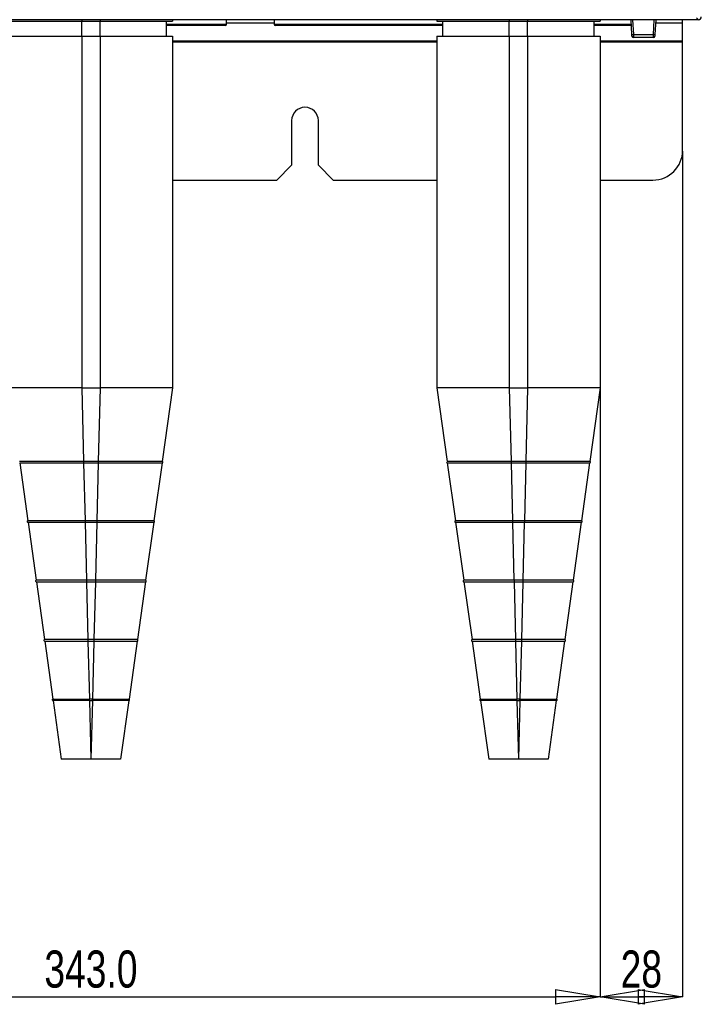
# Paper-space layout 'Sheet2' of a CAD drawing. Header units: millimetres. Extents: x -7 to 413, y -22 to 275.
# Tile 3 of 41: x 110 to 156, y 26 to 92. Entities that reach past the tile are written whole.
import ezdxf

# ---------------------------------------------------------------- set-up
doc = ezdxf.new("R2010")
doc.units = ezdxf.units.MM
doc.header["$PDSIZE"] = -1
doc.styles.add('SLDTEXTSTYLE1', font='TXT', dxfattribs={"width": 0.75})
doc.dimstyles.new('SLDDIMSTYLE1', dxfattribs={"dimtxt": 2.5, "dimasz": 3, "dimexe": 0, "dimexo": 0.0625, "dimtad": 1, "dimdec": 1, "dimlfac": 5, "dimrnd": 1e-09, "dimzin": 4, "dimdsep": 46, "dimtxsty": 'SLDTEXTSTYLE1', "dimblk1": 'CLOSED', "dimblk2": 'CLOSED', "dimsah": 1, "dimcen": 0.09, "dimadec": 0, "dimazin": 1, "dimtfac": 1, "dimtofl": 0, "dimtmove": 0, "dimatfit": 3, "dimldrblk": 'CLOSED', "dimfxl": 1, "dimfrac": 2, "dimtolj": 1, "dimtzin": 12, "dimarcsym": 0})
doc.dimstyles.new('SLDDIMSTYLE6', dxfattribs={"dimtxt": 2.5, "dimasz": 3, "dimexe": 0, "dimexo": 0.0625, "dimtad": 1, "dimdec": 0, "dimlfac": 5, "dimrnd": 1e-09, "dimzin": 12, "dimdsep": 46, "dimtxsty": 'SLDTEXTSTYLE1', "dimblk1": 'CLOSED', "dimblk2": 'CLOSED', "dimsah": 1, "dimcen": 0.09, "dimadec": 0, "dimazin": 3, "dimtfac": 1, "dimtmove": 0, "dimatfit": 0, "dimldrblk": 'CLOSED', "dimfxl": 1, "dimfrac": 2, "dimtolj": 1, "dimtzin": 12, "dimarcsym": 0})

# ---------------------------------------------------------------- blocks, each defined once
blk = doc.blocks.new('_Closed')
at = {"color": 0, "linetype": 'ByBlock', "lineweight": -2}
for p, q in [((-1, 0.166667), (0, 0)), ((-1, 0.166667), (-1, -0.166667)), ((0, 0), (-1, -0.166667)), ((0, 0), (-1, 0))]:
    blk.add_line(p, q, dxfattribs=at)
blk = doc.blocks.new('_D_25')
at = {"color": 0, "linetype": 'Continuous', "lineweight": -2}
for p, q in [((80.298, 90.98), (80.298, 26.334)), ((148.898, 90.98), (148.898, 26.334)), ((83.298, 26.334), (145.898, 26.334))]:
    blk.add_line(p, q, dxfattribs=at)
at = {"layer": 'Defpoints', "color": 0}
for p in [(80.298, 91.043), (148.898, 91.043), (148.898, 26.334)]:
    blk.add_point(p, dxfattribs=at)
at = {"color": 0, "lineweight": -2, "xscale": 3, "yscale": 3, "zscale": 3, "rotation": 180}
blk.add_blockref('_Closed', (80.298, 26.334), dxfattribs=at)
at = {"color": 0, "lineweight": -2, "xscale": 3, "yscale": 3, "zscale": 3}
blk.add_blockref('_Closed', (148.898, 26.334), dxfattribs=at)
at = {"color": 0, "lineweight": 18, "insert": (114.598, 29.459), "char_height": 2.5, "attachment_point": 2, "style": 'SLDTEXTSTYLE1'}
blk.add_mtext('\\A1;343.0', dxfattribs=at)
blk = doc.blocks.new('_D_29')
at = {"color": 0, "linetype": 'Continuous', "lineweight": -2}
for p, q in [((148.898, 90.98), (148.898, 26.334)), ((154.458, 83.28), (154.458, 26.334)), ((151.898, 26.334), (151.458, 26.334))]:
    blk.add_line(p, q, dxfattribs=at)
at = {"layer": 'Defpoints', "color": 0}
for p in [(148.898, 91.043), (154.458, 83.343), (154.458, 26.334)]:
    blk.add_point(p, dxfattribs=at)
at = {"color": 0, "lineweight": -2, "xscale": 3, "yscale": 3, "zscale": 3, "rotation": 180}
blk.add_blockref('_Closed', (148.898, 26.334), dxfattribs=at)
at = {"color": 0, "lineweight": -2, "xscale": 3, "yscale": 3, "zscale": 3}
blk.add_blockref('_Closed', (154.458, 26.334), dxfattribs=at)
at = {"color": 0, "lineweight": 18, "insert": (151.678, 29.459), "char_height": 2.5, "attachment_point": 2, "style": 'SLDTEXTSTYLE1'}
blk.add_mtext('\\A1;28', dxfattribs=at)

psp = doc.layouts.new('Sheet2')

# ---------------------------------------------------------------- linework, layer by layer
at = {"color": 7, "linetype": 'Continuous', "lineweight": 25}
for p, q in [((155.518, 92.143), (155.404, 92.257)), ((155.518, 92.143), (66.518, 92.143)), ((113.978, 92.043), (115.218, 92.043)), ((113.978, 91.043), (113.978, 92.043)), ((115.218, 91.043), (115.218, 92.043)), ((119.698, 91.043), (119.698, 92.043)), ((123.634, 91.743), (119.698, 91.743)), ((120.098, 92.143), (120.098, 92.043)), ((123.734, 91.842), (123.737, 92.143)), ((126.94, 92.143), (126.943, 91.842)), ((138.298, 91.743), (127.043, 91.743)), ((137.898, 92.143), (137.898, 92.043)), ((138.298, 91.043), (138.298, 92.043)), ((142.778, 92.043), (144.018, 92.043)), ((142.778, 91.043), (142.778, 92.043)), ((144.018, 91.043), (144.018, 92.043)), ((148.498, 91.043), (148.498, 92.043)), ((151.008, 91.743), (148.498, 91.743)), ((148.898, 92.143), (148.898, 92.043)), ((151.04, 91.137), (150.987, 92.143)), ((152.65, 92.143), (152.597, 91.137)), ((154.458, 91.939), (154.458, 92.143)), ((154.458, 90.721), (154.458, 91.939)), ((113.978, 91.043), (113.978, 67.343)), ((113.978, 91.043), (115.218, 91.043)), ((115.218, 91.043), (115.218, 67.343)), ((120.098, 91.043), (120.098, 67.343)), ((137.898, 91.043), (137.898, 67.343)), ((142.778, 91.043), (142.778, 67.343)), ((142.778, 91.043), (144.018, 91.043)), ((144.018, 91.043), (144.018, 67.343)), ((148.898, 91.043), (148.898, 67.343)), ((151.045, 91.037), (151.04, 91.137)), ((151.139, 91.141), (152.497, 91.141)), ((151.139, 91.141), (151.145, 90.943)), ((152.492, 90.943), (151.145, 90.943)), ((152.492, 90.943), (152.497, 91.141)), ((152.597, 91.137), (152.592, 91.037)), ((154.458, 90.641), (154.458, 90.721)), ((154.458, 83.343), (154.458, 90.641)), ((128.118, 85.343), (128.118, 82.343)), ((129.918, 82.343), (129.918, 85.343)), ((127.118, 81.343), (128.118, 82.343)), ((129.918, 82.343), (130.918, 81.343)), ((120.098, 81.343), (127.118, 81.343)), ((130.918, 81.343), (137.898, 81.343)), ((148.898, 81.343), (152.458, 81.343)), ((113.978, 67.343), (114.101, 62.391)), ((113.978, 67.343), (115.218, 67.343)), ((115.218, 67.343), (115.096, 62.391)), ((120.098, 67.343), (119.405, 62.392)), ((137.898, 67.343), (138.591, 62.392)), ((142.778, 67.343), (142.901, 62.391)), ((142.778, 67.343), (144.018, 67.343)), ((144.018, 67.343), (143.896, 62.391)), ((148.898, 67.343), (148.205, 62.392)), ((114.101, 62.391), (114.102, 62.391)), ((115.095, 62.391), (114.102, 62.391)), ((115.095, 62.391), (115.096, 62.391)), ((119.405, 62.392), (119.405, 62.392)), ((142.901, 62.391), (142.902, 62.391)), ((143.895, 62.391), (142.902, 62.391)), ((143.895, 62.391), (143.896, 62.391)), ((148.205, 62.392), (148.205, 62.392)), ((109.805, 62.293), (110.351, 58.392)), ((109.805, 62.293), (109.805, 62.293)), ((114.102, 62.293), (115.095, 62.293)), ((114.103, 62.294), (114.2, 58.392)), ((115.094, 62.294), (114.997, 58.392)), ((119.391, 62.293), (118.845, 58.392)), ((138.605, 62.293), (139.151, 58.392)), ((138.605, 62.293), (138.605, 62.293)), ((142.902, 62.293), (143.895, 62.293)), ((142.903, 62.294), (143, 58.392)), ((143.894, 62.294), (143.797, 58.392)), ((148.191, 62.293), (147.645, 58.392)), ((114.2, 58.392), (114.201, 58.392)), ((114.996, 58.392), (114.201, 58.392)), ((114.996, 58.392), (114.997, 58.392)), ((118.845, 58.392), (118.845, 58.392)), ((143, 58.392), (143.001, 58.392)), ((143.796, 58.392), (143.001, 58.392)), ((143.796, 58.392), (143.797, 58.392)), ((147.645, 58.392), (147.645, 58.392)), ((110.365, 58.293), (110.911, 54.392)), ((114.201, 58.293), (114.996, 58.293)), ((114.202, 58.294), (114.298, 54.391)), ((114.995, 58.294), (114.898, 54.391)), ((118.831, 58.293), (118.285, 54.392)), ((139.165, 58.293), (139.711, 54.392)), ((143.001, 58.293), (143.796, 58.293)), ((143.002, 58.294), (143.098, 54.391)), ((143.795, 58.294), (143.698, 54.391)), ((147.631, 58.293), (147.085, 54.392)), ((110.911, 54.392), (110.911, 54.392)), ((114.298, 54.391), (114.3, 54.391)), ((114.897, 54.391), (114.3, 54.391)), ((114.897, 54.391), (114.898, 54.391)), ((118.285, 54.392), (118.285, 54.392)), ((139.711, 54.392), (139.711, 54.392)), ((143.098, 54.391), (143.1, 54.391)), ((143.697, 54.391), (143.1, 54.391)), ((143.697, 54.391), (143.698, 54.391)), ((147.085, 54.392), (147.085, 54.392)), ((110.925, 54.293), (111.471, 50.392)), ((114.3, 54.293), (114.897, 54.293)), ((114.301, 54.294), (114.397, 50.392)), ((114.896, 54.294), (114.799, 50.392)), ((118.271, 54.293), (117.725, 50.392)), ((139.725, 54.293), (140.271, 50.392)), ((143.1, 54.293), (143.697, 54.293)), ((143.101, 54.294), (143.197, 50.392)), ((143.696, 54.294), (143.599, 50.392)), ((147.071, 54.293), (146.525, 50.392)), ((111.485, 50.293), (112.031, 46.392)), ((114.397, 50.392), (114.399, 50.392)), ((114.798, 50.392), (114.399, 50.392)), ((114.399, 50.293), (114.798, 50.293)), ((114.4, 50.294), (114.496, 46.392)), ((114.797, 50.294), (114.7, 46.392)), ((114.798, 50.392), (114.799, 50.392)), ((117.711, 50.293), (117.165, 46.392)), ((117.725, 50.392), (117.725, 50.392)), ((140.285, 50.293), (140.831, 46.392)), ((143.197, 50.392), (143.199, 50.392)), ((143.598, 50.392), (143.199, 50.392)), ((143.199, 50.293), (143.598, 50.293)), ((143.2, 50.294), (143.296, 46.392)), ((143.597, 50.294), (143.5, 46.392)), ((143.598, 50.392), (143.599, 50.392)), ((146.511, 50.293), (145.965, 46.392)), ((146.525, 50.392), (146.525, 50.392)), ((112.031, 46.392), (112.031, 46.392)), ((112.045, 46.293), (112.598, 42.343)), ((114.497, 46.392), (114.496, 46.392)), ((114.699, 46.392), (114.497, 46.392)), ((114.497, 46.293), (114.699, 46.293)), ((114.499, 46.294), (114.596, 42.343)), ((114.698, 46.294), (114.6, 42.343)), ((114.7, 46.392), (114.699, 46.392)), ((117.151, 46.293), (116.598, 42.343)), ((117.165, 46.392), (117.165, 46.392)), ((140.831, 46.392), (140.831, 46.392)), ((140.845, 46.293), (141.398, 42.343)), ((143.297, 46.392), (143.296, 46.392)), ((143.499, 46.392), (143.297, 46.392)), ((143.297, 46.293), (143.499, 46.293)), ((143.299, 46.294), (143.396, 42.343)), ((143.498, 46.294), (143.4, 42.343)), ((143.5, 46.392), (143.499, 46.392)), ((145.951, 46.293), (145.398, 42.343)), ((145.965, 46.392), (145.965, 46.392)), ((114.6, 42.343), (114.596, 42.343)), ((143.4, 42.343), (143.396, 42.343))]:
    psp.add_line(p, q, dxfattribs=at)
at = {"color": 8, "linetype": 'Continuous', "lineweight": 25}
for p, q in [((113.978, 92.143), (113.978, 92.043)), ((115.218, 92.143), (115.218, 92.043)), ((119.698, 91.842), (123.734, 91.842)), ((123.735, 91.939), (126.942, 91.939)), ((126.943, 91.842), (138.298, 91.842)), ((142.778, 92.143), (142.778, 92.043)), ((144.018, 92.143), (144.018, 92.043)), ((148.498, 91.842), (151.003, 91.842)), ((151.087, 92.143), (151.139, 91.141)), ((152.497, 91.141), (152.55, 92.143)), ((152.639, 91.939), (154.458, 91.939)), ((120.098, 90.721), (137.898, 90.721)), ((120.098, 90.641), (137.898, 90.641)), ((148.898, 90.721), (154.458, 90.721)), ((148.898, 90.641), (154.458, 90.641)), ((114.102, 62.391), (114.102, 62.293)), ((115.095, 62.391), (115.095, 62.293)), ((142.902, 62.391), (142.902, 62.293)), ((143.895, 62.391), (143.895, 62.293)), ((114.201, 58.392), (114.201, 58.293)), ((114.996, 58.392), (114.996, 58.293)), ((143.001, 58.392), (143.001, 58.293)), ((143.796, 58.392), (143.796, 58.293)), ((114.3, 54.391), (114.3, 54.293)), ((114.897, 54.391), (114.897, 54.293)), ((143.1, 54.391), (143.1, 54.293)), ((143.697, 54.391), (143.697, 54.293)), ((114.399, 50.392), (114.399, 50.293)), ((114.798, 50.392), (114.798, 50.293)), ((143.199, 50.392), (143.199, 50.293)), ((143.598, 50.392), (143.598, 50.293)), ((114.497, 46.293), (114.497, 46.392)), ((114.699, 46.293), (114.699, 46.392)), ((143.297, 46.293), (143.297, 46.392)), ((143.499, 46.293), (143.499, 46.392))]:
    psp.add_line(p, q, dxfattribs=at)
at = {"color": 7, "linetype": 'Continuous', "lineweight": 25}
for centre, radius, start, end in [((123.634, 91.843), 0.1, 270, 359.5), ((127.043, 91.843), 0.1, 180.5, 270), ((150.964, 94.003), 2.868, 271.50188, 273.49907), ((151.145, 91.043), 0.1, 183, 270), ((152.492, 91.043), 0.1, 270, 357), ((152.672, 94.003), 2.868, 266.50093, 268.49812), ((129.018, 85.343), 0.9, 0, 180), ((152.458, 83.343), 2, 270, 0), ((119.398, 62.343), 0.05, 262.02709, 82.03039), ((148.198, 62.343), 0.05, 262.02709, 82.03039), ((110.358, 58.343), 0.05, 97.96961, 277.97331), ((118.838, 58.343), 0.05, 262.02669, 82.03039), ((139.158, 58.343), 0.05, 97.96961, 277.97331), ((147.638, 58.343), 0.05, 262.02669, 82.03039), ((110.918, 54.343), 0.05, 97.96961, 277.97382), ((118.278, 54.343), 0.05, 262.02618, 82.03039), ((139.718, 54.343), 0.05, 97.96961, 277.97382), ((147.078, 54.343), 0.05, 262.02618, 82.03039), ((111.478, 50.343), 0.05, 97.96961, 277.97448), ((117.718, 50.343), 0.05, 262.02552, 82.03039), ((140.278, 50.343), 0.05, 97.96961, 277.97448), ((146.518, 50.343), 0.05, 262.02552, 82.03039), ((112.038, 46.343), 0.05, 97.96961, 277.9754), ((117.158, 46.343), 0.05, 262.0246, 82.03039), ((140.838, 46.343), 0.05, 97.96961, 277.9754), ((145.958, 46.343), 0.05, 262.0246, 82.03039)]:
    psp.add_arc(centre, radius, start, end, dxfattribs=at)
psp.add_ellipse((155.518, 92.343), major_axis=(0.142, -0.142), ratio=0.997265, start_param=5.499157, end_param=7.067214, dxfattribs=at)
for points, knots in [([(109.098, 92.043), (109.118, 92.043), (109.16, 92.043), (109.504, 92.043), (110.071, 92.043), (110.801, 92.043), (111.596, 92.043), (112.381, 92.043), (113.181, 92.043), (113.717, 92.043), (113.978, 92.043)], [0, 0, 0, 0, 0.130962, 0.270417, 0.415621, 0.563032, 0.677975, 0.790086, 0.897823, 1, 1, 1, 1]), ([(115.218, 92.043), (115.553, 92.043), (116.244, 92.043), (117.26, 92.043), (118.214, 92.043), (118.968, 92.043), (119.507, 92.043), (119.853, 92.043), (120.061, 92.043), (120.086, 92.043), (120.098, 92.043)], [0, 0, 0, 0, 0.130962, 0.270417, 0.415621, 0.563032, 0.677975, 0.790086, 0.897823, 1, 1, 1, 1]), ([(137.898, 92.043), (137.918, 92.043), (137.96, 92.043), (138.304, 92.043), (138.871, 92.043), (139.601, 92.043), (140.396, 92.043), (141.181, 92.043), (141.981, 92.043), (142.517, 92.043), (142.778, 92.043)], [0, 0, 0, 0, 0.130962, 0.270417, 0.415621, 0.563032, 0.677975, 0.790086, 0.897823, 1, 1, 1, 1]), ([(144.018, 92.043), (144.353, 92.043), (145.044, 92.043), (146.06, 92.043), (147.014, 92.043), (147.768, 92.043), (148.307, 92.043), (148.653, 92.043), (148.861, 92.043), (148.886, 92.043), (148.898, 92.043)], [0, 0, 0, 0, 0.130962, 0.270417, 0.415621, 0.563032, 0.677975, 0.790086, 0.897823, 1, 1, 1, 1]), ([(109.098, 91.043), (109.118, 91.043), (109.16, 91.043), (109.504, 91.043), (110.071, 91.043), (110.801, 91.043), (111.596, 91.043), (112.381, 91.043), (113.181, 91.043), (113.717, 91.043), (113.978, 91.043)], [0, 0, 0, 0, 0.130962, 0.270417, 0.415621, 0.563032, 0.677975, 0.790086, 0.897823, 1, 1, 1, 1]), ([(115.218, 91.043), (115.553, 91.043), (116.244, 91.043), (117.26, 91.043), (118.214, 91.043), (118.968, 91.043), (119.507, 91.043), (119.853, 91.043), (120.061, 91.043), (120.086, 91.043), (120.098, 91.043)], [0, 0, 0, 0, 0.130962, 0.270417, 0.415621, 0.563032, 0.677975, 0.790086, 0.897823, 1, 1, 1, 1]), ([(137.898, 91.043), (137.918, 91.043), (137.96, 91.043), (138.304, 91.043), (138.871, 91.043), (139.601, 91.043), (140.396, 91.043), (141.181, 91.043), (141.981, 91.043), (142.517, 91.043), (142.778, 91.043)], [0, 0, 0, 0, 0.130962, 0.270417, 0.415621, 0.563032, 0.677975, 0.790086, 0.897823, 1, 1, 1, 1]), ([(144.018, 91.043), (144.353, 91.043), (145.044, 91.043), (146.06, 91.043), (147.014, 91.043), (147.768, 91.043), (148.307, 91.043), (148.653, 91.043), (148.861, 91.043), (148.886, 91.043), (148.898, 91.043)], [0, 0, 0, 0, 0.130962, 0.270417, 0.415621, 0.563032, 0.677975, 0.790086, 0.897823, 1, 1, 1, 1]), ([(113.978, 67.343), (113.681, 67.343), (113.068, 67.343), (112.158, 67.343), (111.283, 67.343), (110.503, 67.343), (109.868, 67.343), (109.418, 67.343), (109.147, 67.343), (109.114, 67.343), (109.098, 67.343)], [0, 0, 0, 0, 0.116516, 0.240011, 0.368641, 0.5, 0.631359, 0.759989, 0.883484, 1, 1, 1, 1]), ([(120.098, 67.343), (120.083, 67.343), (120.05, 67.343), (119.778, 67.343), (119.328, 67.343), (118.693, 67.343), (117.913, 67.343), (117.039, 67.343), (116.129, 67.343), (115.516, 67.343), (115.218, 67.343)], [0, 0, 0, 0, 0.116516, 0.240011, 0.368641, 0.5, 0.631359, 0.759989, 0.883484, 1, 1, 1, 1]), ([(142.778, 67.343), (142.481, 67.343), (141.868, 67.343), (140.958, 67.343), (140.083, 67.343), (139.303, 67.343), (138.668, 67.343), (138.218, 67.343), (137.947, 67.343), (137.914, 67.343), (137.898, 67.343)], [0, 0, 0, 0, 0.116516, 0.240011, 0.368641, 0.5, 0.631359, 0.759989, 0.883484, 1, 1, 1, 1]), ([(148.898, 67.343), (148.883, 67.343), (148.85, 67.343), (148.578, 67.343), (148.128, 67.343), (147.493, 67.343), (146.713, 67.343), (145.839, 67.343), (144.929, 67.343), (144.316, 67.343), (144.018, 67.343)], [0, 0, 0, 0, 0.116516, 0.240011, 0.368641, 0.5, 0.631359, 0.759989, 0.883484, 1, 1, 1, 1]), ([(114.101, 62.391), (114.068, 62.391), (113.902, 62.391), (113.67, 62.391), (113.341, 62.391), (113.016, 62.391), (112.635, 62.391), (112.267, 62.391), (111.915, 62.391), (111.581, 62.392), (111.268, 62.392), (110.98, 62.392), (110.762, 62.392), (110.562, 62.392), (110.38, 62.392), (110.225, 62.392), (110.037, 62.392), (109.928, 62.392), (109.845, 62.392), (109.802, 62.392), (109.795, 62.392), (109.791, 62.392)], [0, 0, 0, 0, 0.014694, 0.073527, 0.10292, 0.161753, 0.220586, 0.27942, 0.338252, 0.397086, 0.455919, 0.514752, 0.573585, 0.602978, 0.661812, 0.720645, 0.750038, 0.868088, 0.882782, 0.941615, 1, 1, 1, 1]), ([(119.405, 62.392), (119.405, 62.392), (119.404, 62.392), (119.387, 62.392), (119.341, 62.392), (119.273, 62.392), (119.155, 62.392), (119.002, 62.392), (118.817, 62.392), (118.599, 62.392), (118.351, 62.392), (118.076, 62.392), (117.826, 62.392), (117.561, 62.392), (117.283, 62.391), (116.989, 62.391), (116.563, 62.391), (116.225, 62.391), (115.874, 62.391), (115.582, 62.391), (115.302, 62.391), (115.097, 62.391), (115.096, 62.391)], [0, 0, 0, 0, 0.014694, 0.07353, 0.102924, 0.16176, 0.220595, 0.279431, 0.338266, 0.397102, 0.455937, 0.514772, 0.573608, 0.603002, 0.661838, 0.720673, 0.750067, 0.868122, 0.876281, 0.908929, 0.999729, 1, 1, 1, 1]), ([(138.549, 62.336), (138.549, 62.335), (138.55, 62.33), (138.553, 62.322), (138.555, 62.317), (138.557, 62.315)], [0, 0, 0, 0, 0.14382, 0.552195, 1, 1, 1, 1]), ([(142.901, 62.391), (142.868, 62.391), (142.702, 62.391), (142.47, 62.391), (142.141, 62.391), (141.816, 62.391), (141.435, 62.391), (141.067, 62.391), (140.715, 62.391), (140.381, 62.392), (140.068, 62.392), (139.78, 62.392), (139.562, 62.392), (139.362, 62.392), (139.18, 62.392), (139.025, 62.392), (138.837, 62.392), (138.728, 62.392), (138.645, 62.392), (138.602, 62.392), (138.595, 62.392), (138.591, 62.392)], [0, 0, 0, 0, 0.014694, 0.073527, 0.10292, 0.161753, 0.220586, 0.27942, 0.338252, 0.397086, 0.455919, 0.514752, 0.573585, 0.602978, 0.661812, 0.720645, 0.750038, 0.868088, 0.882782, 0.941615, 1, 1, 1, 1]), ([(148.205, 62.392), (148.205, 62.392), (148.204, 62.392), (148.187, 62.392), (148.141, 62.392), (148.073, 62.392), (147.955, 62.392), (147.802, 62.392), (147.617, 62.392), (147.399, 62.392), (147.151, 62.392), (146.876, 62.392), (146.626, 62.392), (146.361, 62.392), (146.083, 62.391), (145.789, 62.391), (145.363, 62.391), (145.025, 62.391), (144.674, 62.391), (144.382, 62.391), (144.102, 62.391), (143.897, 62.391), (143.896, 62.391)], [0, 0, 0, 0, 0.014694, 0.07353, 0.102924, 0.16176, 0.220595, 0.279431, 0.338266, 0.397102, 0.455937, 0.514772, 0.573608, 0.603002, 0.661838, 0.720673, 0.750067, 0.868122, 0.876281, 0.908929, 0.999729, 1, 1, 1, 1]), ([(109.806, 62.293), (109.806, 62.293), (109.807, 62.293), (109.815, 62.293), (109.833, 62.293), (109.856, 62.293), (109.896, 62.293), (109.965, 62.293), (110.061, 62.293), (110.135, 62.293), (110.188, 62.293), (110.287, 62.293), (110.417, 62.294), (110.562, 62.294), (110.679, 62.294), (110.802, 62.294), (110.977, 62.294), (111.166, 62.294), (111.366, 62.294), (111.523, 62.294), (111.684, 62.294), (111.824, 62.294), (111.966, 62.294), (112.169, 62.294), (112.38, 62.294), (112.565, 62.294), (112.689, 62.294), (112.909, 62.294), (113.135, 62.294), (113.428, 62.294), (113.717, 62.294), (113.976, 62.294), (114.102, 62.294)], [0, 0, 0, 0, 0.009197, 0.038853, 0.068509, 0.098164, 0.112989, 0.172349, 0.231708, 0.246533, 0.261358, 0.291014, 0.350373, 0.380029, 0.409685, 0.439341, 0.468996, 0.528356, 0.558012, 0.587668, 0.617324, 0.64698, 0.661805, 0.69146, 0.75082, 0.765644, 0.780469, 0.810125, 0.869484, 0.884309, 0.943669, 1, 1, 1, 1]), ([(115.095, 62.294), (115.128, 62.294), (115.227, 62.294), (115.393, 62.294), (115.591, 62.294), (115.755, 62.294), (115.984, 62.294), (116.275, 62.294), (116.558, 62.294), (116.743, 62.294), (116.865, 62.294), (117.075, 62.294), (117.307, 62.294), (117.529, 62.294), (117.69, 62.294), (117.846, 62.294), (118.046, 62.294), (118.233, 62.294), (118.407, 62.294), (118.53, 62.294), (118.646, 62.294), (118.736, 62.294), (118.821, 62.293), (118.934, 62.293), (119.032, 62.293), (119.106, 62.293), (119.152, 62.293), (119.225, 62.293), (119.283, 62.293), (119.34, 62.293), (119.379, 62.293), (119.391, 62.293), (119.391, 62.293), (119.391, 62.293)], [0, 0, 0, 0, 0.014742, 0.044232, 0.073722, 0.103211, 0.117953, 0.176981, 0.236008, 0.25075, 0.265492, 0.294982, 0.354008, 0.383498, 0.412988, 0.442478, 0.471968, 0.530996, 0.560485, 0.589975, 0.619465, 0.648955, 0.663697, 0.693187, 0.752214, 0.766956, 0.781698, 0.811187, 0.870214, 0.884956, 0.943984, 0.999442, 1, 1, 1, 1]), ([(138.606, 62.293), (138.606, 62.293), (138.607, 62.293), (138.615, 62.293), (138.633, 62.293), (138.656, 62.293), (138.696, 62.293), (138.765, 62.293), (138.861, 62.293), (138.935, 62.293), (138.988, 62.293), (139.087, 62.293), (139.217, 62.294), (139.362, 62.294), (139.479, 62.294), (139.602, 62.294), (139.777, 62.294), (139.966, 62.294), (140.166, 62.294), (140.323, 62.294), (140.484, 62.294), (140.624, 62.294), (140.766, 62.294), (140.969, 62.294), (141.18, 62.294), (141.365, 62.294), (141.489, 62.294), (141.709, 62.294), (141.935, 62.294), (142.228, 62.294), (142.517, 62.294), (142.776, 62.294), (142.902, 62.294)], [0, 0, 0, 0, 0.009197, 0.0388529, 0.0685087, 0.0981645, 0.1129894, 0.1723491, 0.2317083, 0.2465333, 0.2613582, 0.291014, 0.350373, 0.380029, 0.4096848, 0.4393406, 0.4689963, 0.5283564, 0.5580122, 0.5876679, 0.6173238, 0.6469797, 0.6618047, 0.6914604, 0.7508195, 0.7656445, 0.7804694, 0.8101252, 0.8694843, 0.8843093, 0.9436689, 1, 1, 1, 1]), ([(143.895, 62.294), (143.928, 62.294), (144.027, 62.294), (144.193, 62.294), (144.391, 62.294), (144.555, 62.294), (144.784, 62.294), (145.075, 62.294), (145.358, 62.294), (145.543, 62.294), (145.665, 62.294), (145.875, 62.294), (146.107, 62.294), (146.329, 62.294), (146.49, 62.294), (146.646, 62.294), (146.846, 62.294), (147.033, 62.294), (147.207, 62.294), (147.33, 62.294), (147.446, 62.294), (147.536, 62.294), (147.621, 62.293), (147.734, 62.293), (147.832, 62.293), (147.906, 62.293), (147.952, 62.293), (148.025, 62.293), (148.083, 62.293), (148.14, 62.293), (148.179, 62.293), (148.191, 62.293), (148.191, 62.293), (148.191, 62.293)], [0, 0, 0, 0, 0.014742, 0.044232, 0.073722, 0.103211, 0.117953, 0.176981, 0.236008, 0.25075, 0.265492, 0.294982, 0.354008, 0.383498, 0.412988, 0.442478, 0.471968, 0.530996, 0.560485, 0.589975, 0.619465, 0.648955, 0.663697, 0.693187, 0.752214, 0.766956, 0.781698, 0.811187, 0.870214, 0.884956, 0.943984, 0.999442, 1, 1, 1, 1]), ([(114.2, 58.392), (114.166, 58.392), (114.001, 58.391), (113.702, 58.391), (113.31, 58.391), (112.927, 58.391), (112.558, 58.391), (112.206, 58.392), (111.876, 58.392), (111.571, 58.392), (111.293, 58.392), (111.047, 58.392), (110.835, 58.392), (110.658, 58.392), (110.521, 58.392), (110.387, 58.392), (110.366, 58.392), (110.351, 58.392)], [0, 0, 0, 0, 0.016457, 0.082367, 0.148278, 0.214188, 0.280099, 0.346009, 0.411921, 0.477831, 0.543742, 0.609652, 0.675563, 0.741473, 0.807384, 0.873295, 1, 1, 1, 1]), ([(118.845, 58.392), (118.845, 58.392), (118.844, 58.392), (118.82, 58.392), (118.748, 58.392), (118.636, 58.392), (118.485, 58.392), (118.297, 58.392), (118.073, 58.392), (117.817, 58.392), (117.53, 58.392), (117.216, 58.392), (116.878, 58.392), (116.521, 58.391), (116.146, 58.391), (115.642, 58.391), (115.253, 58.391), (114.998, 58.392), (114.997, 58.392)], [0, 0, 0, 0, 0.016457, 0.082367, 0.148278, 0.214188, 0.280099, 0.346009, 0.41192, 0.477829, 0.543741, 0.60965, 0.675562, 0.741471, 0.807382, 0.873292, 0.999494, 1, 1, 1, 1]), ([(143, 58.392), (142.966, 58.392), (142.801, 58.391), (142.502, 58.391), (142.11, 58.391), (141.727, 58.391), (141.358, 58.391), (141.006, 58.392), (140.676, 58.392), (140.371, 58.392), (140.093, 58.392), (139.847, 58.392), (139.635, 58.392), (139.458, 58.392), (139.321, 58.392), (139.187, 58.392), (139.166, 58.392), (139.151, 58.392)], [0, 0, 0, 0, 0.016457, 0.0823673, 0.1482782, 0.2141882, 0.2800994, 0.3460093, 0.4119207, 0.4778305, 0.543742, 0.6096518, 0.6755632, 0.7414731, 0.8073845, 0.8732945, 1, 1, 1, 1]), ([(147.645, 58.392), (147.645, 58.392), (147.644, 58.392), (147.62, 58.392), (147.548, 58.392), (147.436, 58.392), (147.285, 58.392), (147.097, 58.392), (146.873, 58.392), (146.617, 58.392), (146.33, 58.392), (146.016, 58.392), (145.678, 58.392), (145.321, 58.391), (144.946, 58.391), (144.442, 58.391), (144.053, 58.391), (143.798, 58.392), (143.797, 58.392)], [0, 0, 0, 0, 0.016457, 0.082367, 0.148278, 0.214188, 0.280099, 0.346009, 0.41192, 0.477829, 0.543741, 0.60965, 0.675562, 0.741471, 0.807382, 0.873292, 0.999494, 1, 1, 1, 1]), ([(110.367, 58.293), (110.367, 58.293), (110.368, 58.293), (110.376, 58.293), (110.396, 58.293), (110.42, 58.293), (110.448, 58.293), (110.495, 58.293), (110.564, 58.293), (110.629, 58.293), (110.66, 58.293), (110.705, 58.293), (110.805, 58.293), (110.92, 58.294), (111.048, 58.294), (111.145, 58.294), (111.27, 58.294), (111.402, 58.294), (111.542, 58.294), (111.689, 58.294), (111.842, 58.294), (112.002, 58.294), (112.168, 58.294), (112.34, 58.294), (112.516, 58.294), (112.667, 58.294), (112.774, 58.294), (112.852, 58.294), (112.96, 58.294), (113.118, 58.294), (113.311, 58.294), (113.505, 58.294), (113.801, 58.294), (114.034, 58.294), (114.201, 58.294)], [0, 0, 0, 0, 0.001917, 0.035447, 0.068977, 0.102507, 0.110887, 0.144417, 0.211544, 0.228305, 0.236685, 0.253445, 0.286975, 0.354103, 0.370864, 0.404394, 0.437924, 0.471453, 0.504984, 0.538514, 0.572044, 0.605574, 0.639104, 0.672634, 0.706164, 0.739694, 0.756454, 0.764834, 0.781595, 0.815125, 0.848655, 0.882185, 0.915715, 1, 1, 1, 1]), ([(114.996, 58.294), (115.029, 58.294), (115.128, 58.294), (115.294, 58.294), (115.492, 58.294), (115.639, 58.294), (115.786, 58.294), (115.996, 58.294), (116.219, 58.294), (116.389, 58.294), (116.466, 58.294), (116.573, 58.294), (116.783, 58.294), (116.985, 58.294), (117.179, 58.294), (117.313, 58.294), (117.469, 58.294), (117.617, 58.294), (117.759, 58.294), (117.893, 58.294), (118.02, 58.294), (118.138, 58.294), (118.248, 58.294), (118.349, 58.293), (118.441, 58.293), (118.511, 58.293), (118.561, 58.293), (118.608, 58.293), (118.683, 58.293), (118.74, 58.293), (118.782, 58.293), (118.818, 58.293), (118.831, 58.293), (118.831, 58.293), (118.831, 58.293)], [0, 0, 0, 0, 0.016516, 0.049555, 0.082595, 0.115635, 0.123892, 0.156932, 0.223078, 0.239594, 0.247851, 0.264367, 0.297406, 0.363552, 0.380068, 0.413108, 0.446148, 0.479187, 0.512227, 0.545267, 0.578307, 0.611346, 0.644386, 0.677426, 0.710466, 0.743505, 0.760021, 0.776537, 0.809577, 0.875722, 0.892238, 0.925278, 0.999443, 1, 1, 1, 1]), ([(139.167, 58.293), (139.167, 58.293), (139.168, 58.293), (139.176, 58.293), (139.196, 58.293), (139.22, 58.293), (139.248, 58.293), (139.295, 58.293), (139.364, 58.293), (139.429, 58.293), (139.46, 58.293), (139.505, 58.293), (139.605, 58.293), (139.72, 58.294), (139.848, 58.294), (139.945, 58.294), (140.07, 58.294), (140.202, 58.294), (140.342, 58.294), (140.489, 58.294), (140.642, 58.294), (140.802, 58.294), (140.968, 58.294), (141.14, 58.294), (141.316, 58.294), (141.467, 58.294), (141.574, 58.294), (141.652, 58.294), (141.76, 58.294), (141.918, 58.294), (142.111, 58.294), (142.305, 58.294), (142.601, 58.294), (142.834, 58.294), (143.001, 58.294)], [0, 0, 0, 0, 0.001917, 0.035447, 0.068977, 0.102507, 0.110887, 0.144417, 0.211544, 0.228305, 0.236685, 0.253445, 0.286975, 0.354103, 0.370864, 0.404394, 0.437924, 0.471453, 0.504984, 0.538514, 0.572044, 0.605574, 0.639104, 0.672634, 0.706164, 0.739694, 0.756454, 0.764834, 0.781595, 0.815125, 0.848655, 0.882185, 0.915715, 1, 1, 1, 1]), ([(143.796, 58.294), (143.829, 58.294), (143.928, 58.294), (144.094, 58.294), (144.292, 58.294), (144.439, 58.294), (144.586, 58.294), (144.796, 58.294), (145.019, 58.294), (145.189, 58.294), (145.266, 58.294), (145.373, 58.294), (145.583, 58.294), (145.785, 58.294), (145.979, 58.294), (146.113, 58.294), (146.269, 58.294), (146.417, 58.294), (146.559, 58.294), (146.693, 58.294), (146.82, 58.294), (146.938, 58.294), (147.048, 58.294), (147.149, 58.293), (147.241, 58.293), (147.311, 58.293), (147.361, 58.293), (147.408, 58.293), (147.483, 58.293), (147.54, 58.293), (147.582, 58.293), (147.618, 58.293), (147.631, 58.293), (147.631, 58.293), (147.631, 58.293)], [0, 0, 0, 0, 0.016516, 0.049555, 0.082595, 0.115635, 0.123892, 0.156932, 0.223078, 0.239594, 0.247851, 0.264367, 0.297406, 0.363552, 0.380068, 0.413108, 0.446148, 0.479187, 0.512227, 0.545267, 0.578307, 0.611346, 0.644386, 0.677426, 0.710466, 0.743505, 0.760021, 0.776537, 0.809577, 0.875722, 0.892238, 0.925278, 0.999443, 1, 1, 1, 1]), ([(114.298, 54.391), (114.265, 54.391), (114.099, 54.391), (113.801, 54.391), (113.41, 54.391), (113.032, 54.391), (112.671, 54.391), (112.332, 54.392), (112.021, 54.392), (111.741, 54.392), (111.497, 54.392), (111.291, 54.392), (111.127, 54.392), (111.006, 54.392), (110.926, 54.392), (110.916, 54.392), (110.911, 54.392)], [0, 0, 0, 0, 0.018698, 0.093609, 0.168522, 0.243433, 0.318346, 0.393258, 0.468169, 0.543082, 0.617993, 0.692906, 0.767818, 0.84273, 0.920763, 1, 1, 1, 1]), ([(118.285, 54.392), (118.285, 54.392), (118.283, 54.392), (118.256, 54.392), (118.175, 54.392), (118.048, 54.392), (117.877, 54.392), (117.666, 54.392), (117.416, 54.392), (117.131, 54.392), (116.815, 54.392), (116.473, 54.391), (116.109, 54.391), (115.724, 54.391), (115.319, 54.391), (115.04, 54.391), (114.899, 54.391), (114.898, 54.391)], [0, 0, 0, 0, 0.018698, 0.093609, 0.168522, 0.243433, 0.318346, 0.393258, 0.468169, 0.543082, 0.617993, 0.692906, 0.767818, 0.84273, 0.920385, 0.999728, 1, 1, 1, 1]), ([(143.098, 54.391), (143.065, 54.391), (142.899, 54.391), (142.601, 54.391), (142.21, 54.391), (141.832, 54.391), (141.471, 54.391), (141.132, 54.392), (140.821, 54.392), (140.541, 54.392), (140.297, 54.392), (140.091, 54.392), (139.927, 54.392), (139.806, 54.392), (139.726, 54.392), (139.716, 54.392), (139.711, 54.392)], [0, 0, 0, 0, 0.018698, 0.093609, 0.168522, 0.243433, 0.318346, 0.393258, 0.468169, 0.543082, 0.617993, 0.692906, 0.767818, 0.84273, 0.920763, 1, 1, 1, 1]), ([(147.085, 54.392), (147.085, 54.392), (147.083, 54.392), (147.056, 54.392), (146.975, 54.392), (146.848, 54.392), (146.677, 54.392), (146.466, 54.392), (146.216, 54.392), (145.931, 54.392), (145.615, 54.392), (145.273, 54.391), (144.909, 54.391), (144.524, 54.391), (144.119, 54.391), (143.84, 54.391), (143.699, 54.391), (143.698, 54.391)], [0, 0, 0, 0, 0.018698, 0.093609, 0.168522, 0.243433, 0.318346, 0.393258, 0.468169, 0.543082, 0.617993, 0.692906, 0.767818, 0.84273, 0.920385, 0.999728, 1, 1, 1, 1]), ([(110.869, 54.353), (110.869, 54.353), (110.868, 54.349), (110.868, 54.342), (110.869, 54.332), (110.872, 54.324), (110.873, 54.321), (110.874, 54.32)], [0, 0, 0, 0, 0.013242, 0.27813, 0.569441, 0.897165, 1, 1, 1, 1]), ([(110.925, 54.293), (110.926, 54.293), (110.927, 54.293), (110.935, 54.293), (110.952, 54.293), (110.969, 54.293), (110.997, 54.293), (111.045, 54.293), (111.116, 54.293), (111.184, 54.293), (111.23, 54.293), (111.294, 54.293), (111.39, 54.294), (111.496, 54.294), (111.612, 54.294), (111.737, 54.294), (111.871, 54.294), (111.989, 54.294), (112.113, 54.294), (112.241, 54.294), (112.376, 54.294), (112.514, 54.294), (112.657, 54.294), (112.833, 54.294), (112.985, 54.294), (113.108, 54.294), (113.233, 54.294), (113.391, 54.294), (113.552, 54.294), (113.666, 54.294), (113.78, 54.294), (113.985, 54.294), (114.175, 54.294), (114.3, 54.294)], [0, 0, 0, 0, 0.018775, 0.056336, 0.07511, 0.112671, 0.122058, 0.159619, 0.234839, 0.253614, 0.263, 0.300562, 0.338123, 0.375684, 0.413245, 0.450806, 0.488368, 0.525929, 0.544704, 0.582265, 0.619826, 0.6386, 0.676162, 0.713723, 0.751284, 0.770058, 0.788833, 0.826394, 0.863955, 0.88273, 0.892116, 0.929677, 1, 1, 1, 1]), ([(114.897, 54.294), (114.93, 54.294), (115.03, 54.294), (115.162, 54.294), (115.327, 54.294), (115.442, 54.294), (115.588, 54.294), (115.799, 54.294), (116.021, 54.294), (116.19, 54.294), (116.296, 54.294), (116.431, 54.294), (116.606, 54.294), (116.774, 54.294), (116.936, 54.294), (117.091, 54.294), (117.239, 54.294), (117.355, 54.294), (117.465, 54.294), (117.57, 54.294), (117.668, 54.294), (117.759, 54.294), (117.844, 54.293), (117.936, 54.293), (118.004, 54.293), (118.053, 54.293), (118.098, 54.293), (118.147, 54.293), (118.188, 54.293), (118.211, 54.293), (118.231, 54.293), (118.26, 54.293), (118.271, 54.293), (118.271, 54.293), (118.271, 54.293)], [0, 0, 0, 0, 0.018774, 0.056336, 0.07511, 0.112671, 0.122058, 0.159619, 0.234839, 0.253614, 0.263, 0.300561, 0.338122, 0.375684, 0.413245, 0.450806, 0.488367, 0.525929, 0.544703, 0.582264, 0.619825, 0.6386, 0.676161, 0.713722, 0.751283, 0.770058, 0.788832, 0.826393, 0.863954, 0.882729, 0.892115, 0.929677, 0.999348, 1, 1, 1, 1]), ([(139.669, 54.353), (139.669, 54.353), (139.668, 54.349), (139.668, 54.342), (139.669, 54.332), (139.672, 54.324), (139.673, 54.321), (139.674, 54.32)], [0, 0, 0, 0, 0.013242, 0.27813, 0.569441, 0.897165, 1, 1, 1, 1]), ([(139.725, 54.293), (139.726, 54.293), (139.727, 54.293), (139.735, 54.293), (139.752, 54.293), (139.769, 54.293), (139.797, 54.293), (139.845, 54.293), (139.916, 54.293), (139.984, 54.293), (140.03, 54.293), (140.094, 54.293), (140.19, 54.294), (140.296, 54.294), (140.412, 54.294), (140.537, 54.294), (140.671, 54.294), (140.789, 54.294), (140.913, 54.294), (141.041, 54.294), (141.176, 54.294), (141.314, 54.294), (141.457, 54.294), (141.633, 54.294), (141.785, 54.294), (141.908, 54.294), (142.033, 54.294), (142.191, 54.294), (142.352, 54.294), (142.466, 54.294), (142.58, 54.294), (142.785, 54.294), (142.975, 54.294), (143.1, 54.294)], [0, 0, 0, 0, 0.018775, 0.056336, 0.07511, 0.112671, 0.122058, 0.159619, 0.234839, 0.253614, 0.263, 0.300562, 0.338123, 0.375684, 0.413245, 0.450806, 0.488368, 0.525929, 0.544704, 0.582265, 0.619826, 0.6386, 0.676162, 0.713723, 0.751284, 0.770058, 0.788833, 0.826394, 0.863955, 0.88273, 0.892116, 0.929677, 1, 1, 1, 1]), ([(143.697, 54.294), (143.73, 54.294), (143.83, 54.294), (143.962, 54.294), (144.127, 54.294), (144.242, 54.294), (144.388, 54.294), (144.599, 54.294), (144.821, 54.294), (144.99, 54.294), (145.096, 54.294), (145.231, 54.294), (145.406, 54.294), (145.574, 54.294), (145.736, 54.294), (145.891, 54.294), (146.039, 54.294), (146.155, 54.294), (146.265, 54.294), (146.37, 54.294), (146.468, 54.294), (146.559, 54.294), (146.644, 54.293), (146.736, 54.293), (146.804, 54.293), (146.853, 54.293), (146.898, 54.293), (146.947, 54.293), (146.988, 54.293), (147.011, 54.293), (147.031, 54.293), (147.06, 54.293), (147.071, 54.293), (147.071, 54.293), (147.071, 54.293)], [0, 0, 0, 0, 0.018774, 0.056336, 0.07511, 0.112671, 0.122058, 0.159619, 0.234839, 0.253614, 0.263, 0.300561, 0.338122, 0.375684, 0.413245, 0.450806, 0.488367, 0.525929, 0.544703, 0.582264, 0.619825, 0.6386, 0.676161, 0.713722, 0.751283, 0.770058, 0.788832, 0.826393, 0.863954, 0.882729, 0.892115, 0.929677, 0.999348, 1, 1, 1, 1]), ([(114.397, 50.392), (114.364, 50.392), (114.198, 50.391), (113.9, 50.391), (113.511, 50.391), (113.139, 50.391), (112.791, 50.392), (112.472, 50.392), (112.189, 50.392), (111.946, 50.392), (111.75, 50.392), (111.603, 50.392), (111.495, 50.392), (111.48, 50.392), (111.471, 50.392)], [0, 0, 0, 0, 0.02165, 0.10844, 0.195231, 0.282021, 0.36881, 0.455601, 0.542392, 0.629181, 0.715971, 0.802762, 0.889551, 1, 1, 1, 1]), ([(111.487, 50.293), (111.489, 50.293), (111.492, 50.293), (111.503, 50.293), (111.522, 50.293), (111.553, 50.293), (111.592, 50.293), (111.643, 50.293), (111.684, 50.293), (111.709, 50.293), (111.748, 50.293), (111.812, 50.293), (111.91, 50.294), (112.001, 50.294), (112.099, 50.294), (112.183, 50.294), (112.294, 50.294), (112.388, 50.294), (112.511, 50.294), (112.64, 50.294), (112.776, 50.294), (112.888, 50.294), (113.002, 50.294), (113.12, 50.294), (113.241, 50.294), (113.333, 50.294), (113.457, 50.294), (113.615, 50.294), (113.777, 50.294), (113.939, 50.294), (114.136, 50.294), (114.3, 50.294), (114.399, 50.294)], [0, 0, 0, 0, 0.022233, 0.044465, 0.08895, 0.111183, 0.155668, 0.200152, 0.222385, 0.2335, 0.244615, 0.2891, 0.333585, 0.37807, 0.400303, 0.444787, 0.46702, 0.511505, 0.533738, 0.578222, 0.622707, 0.64494, 0.667173, 0.711657, 0.73389, 0.756123, 0.778356, 0.82284, 0.867325, 0.889558, 0.934043, 1, 1, 1, 1]), ([(114.798, 50.294), (114.831, 50.294), (114.898, 50.294), (114.997, 50.294), (115.129, 50.294), (115.26, 50.294), (115.423, 50.294), (115.584, 50.294), (115.743, 50.294), (115.851, 50.294), (115.913, 50.294), (116.004, 50.294), (116.139, 50.294), (116.313, 50.294), (116.451, 50.294), (116.585, 50.294), (116.688, 50.294), (116.811, 50.294), (116.905, 50.294), (117.016, 50.294), (117.121, 50.294), (117.216, 50.294), (117.287, 50.294), (117.354, 50.293), (117.415, 50.293), (117.47, 50.293), (117.508, 50.293), (117.555, 50.293), (117.605, 50.293), (117.645, 50.293), (117.676, 50.293), (117.702, 50.293), (117.711, 50.293), (117.711, 50.293), (117.711, 50.293)], [0, 0, 0, 0, 0.0217492, 0.0434983, 0.0652474, 0.1087647, 0.1305138, 0.1740311, 0.2175482, 0.2392974, 0.2501708, 0.2610442, 0.3045614, 0.3480785, 0.3915961, 0.4133452, 0.4568623, 0.4786114, 0.522129, 0.5438781, 0.5873952, 0.6309125, 0.6526616, 0.6744108, 0.7179279, 0.739677, 0.7614262, 0.7831753, 0.8266925, 0.8702097, 0.8919589, 0.9354762, 0.9992172, 1, 1, 1, 1]), ([(117.725, 50.392), (117.725, 50.392), (117.723, 50.392), (117.692, 50.392), (117.597, 50.392), (117.451, 50.392), (117.255, 50.392), (117.014, 50.392), (116.732, 50.392), (116.414, 50.392), (116.066, 50.391), (115.694, 50.391), (115.272, 50.391), (114.969, 50.391), (114.8, 50.392), (114.799, 50.392)], [0, 0, 0, 0, 0.02165, 0.10844, 0.19523, 0.282021, 0.36881, 0.4556, 0.542391, 0.629179, 0.71597, 0.802761, 0.88955, 0.999457, 1, 1, 1, 1]), ([(143.197, 50.392), (143.164, 50.392), (142.998, 50.391), (142.7, 50.391), (142.311, 50.391), (141.939, 50.391), (141.591, 50.392), (141.272, 50.392), (140.989, 50.392), (140.746, 50.392), (140.55, 50.392), (140.403, 50.392), (140.295, 50.392), (140.28, 50.392), (140.271, 50.392)], [0, 0, 0, 0, 0.02165, 0.10844, 0.195231, 0.282021, 0.36881, 0.455601, 0.542392, 0.629181, 0.715971, 0.802762, 0.889551, 1, 1, 1, 1]), ([(140.287, 50.293), (140.289, 50.293), (140.292, 50.293), (140.303, 50.293), (140.322, 50.293), (140.353, 50.293), (140.392, 50.293), (140.443, 50.293), (140.484, 50.293), (140.509, 50.293), (140.548, 50.293), (140.612, 50.293), (140.71, 50.294), (140.801, 50.294), (140.899, 50.294), (140.983, 50.294), (141.094, 50.294), (141.188, 50.294), (141.311, 50.294), (141.44, 50.294), (141.576, 50.294), (141.688, 50.294), (141.802, 50.294), (141.92, 50.294), (142.041, 50.294), (142.133, 50.294), (142.257, 50.294), (142.415, 50.294), (142.577, 50.294), (142.739, 50.294), (142.936, 50.294), (143.1, 50.294), (143.199, 50.294)], [0, 0, 0, 0, 0.022233, 0.044465, 0.08895, 0.111183, 0.155668, 0.200152, 0.222385, 0.2335, 0.244615, 0.2891, 0.333585, 0.37807, 0.400303, 0.444787, 0.46702, 0.511505, 0.533738, 0.578222, 0.622707, 0.64494, 0.667173, 0.711657, 0.73389, 0.756123, 0.778356, 0.82284, 0.867325, 0.889558, 0.934043, 1, 1, 1, 1]), ([(143.598, 50.294), (143.631, 50.294), (143.698, 50.294), (143.797, 50.294), (143.929, 50.294), (144.06, 50.294), (144.223, 50.294), (144.384, 50.294), (144.543, 50.294), (144.651, 50.294), (144.713, 50.294), (144.804, 50.294), (144.939, 50.294), (145.113, 50.294), (145.251, 50.294), (145.385, 50.294), (145.488, 50.294), (145.611, 50.294), (145.705, 50.294), (145.816, 50.294), (145.921, 50.294), (146.016, 50.294), (146.087, 50.294), (146.154, 50.293), (146.215, 50.293), (146.27, 50.293), (146.308, 50.293), (146.355, 50.293), (146.405, 50.293), (146.445, 50.293), (146.476, 50.293), (146.502, 50.293), (146.511, 50.293), (146.511, 50.293), (146.511, 50.293)], [0, 0, 0, 0, 0.021749, 0.043498, 0.065247, 0.108765, 0.130514, 0.174031, 0.217548, 0.239297, 0.250171, 0.261044, 0.304561, 0.348079, 0.391596, 0.413345, 0.456862, 0.478611, 0.522129, 0.543878, 0.587395, 0.630912, 0.652662, 0.674411, 0.717928, 0.739677, 0.761426, 0.783175, 0.826693, 0.87021, 0.891959, 0.935476, 0.999217, 1, 1, 1, 1]), ([(146.525, 50.392), (146.525, 50.392), (146.523, 50.392), (146.492, 50.392), (146.397, 50.392), (146.251, 50.392), (146.055, 50.392), (145.814, 50.392), (145.532, 50.392), (145.214, 50.392), (144.866, 50.391), (144.494, 50.391), (144.072, 50.391), (143.769, 50.391), (143.6, 50.392), (143.599, 50.392)], [0, 0, 0, 0, 0.02165, 0.10844, 0.19523, 0.282021, 0.36881, 0.4556, 0.542391, 0.629179, 0.71597, 0.802761, 0.88955, 0.999457, 1, 1, 1, 1]), ([(112.031, 46.392), (112.032, 46.392), (112.034, 46.392), (112.071, 46.392), (112.183, 46.392), (112.356, 46.392), (112.585, 46.392), (112.863, 46.392), (113.185, 46.392), (113.541, 46.391), (113.977, 46.391), (114.303, 46.391), (114.495, 46.392), (114.496, 46.392)], [0, 0, 0, 0, 0.025713, 0.128883, 0.232052, 0.335224, 0.438396, 0.541566, 0.644735, 0.747904, 0.851076, 0.999009, 1, 1, 1, 1]), ([(114.497, 46.294), (114.464, 46.294), (114.365, 46.294), (114.232, 46.294), (114.068, 46.294), (113.906, 46.294), (113.746, 46.294), (113.622, 46.294), (113.499, 46.294), (113.379, 46.294), (113.263, 46.294), (113.178, 46.294), (113.095, 46.294), (112.988, 46.294), (112.886, 46.294), (112.789, 46.294), (112.695, 46.294), (112.608, 46.294), (112.527, 46.294), (112.45, 46.294), (112.362, 46.293), (112.286, 46.293), (112.22, 46.293), (112.162, 46.293), (112.117, 46.293), (112.09, 46.293), (112.073, 46.293), (112.06, 46.293), (112.049, 46.293), (112.045, 46.293), (112.045, 46.293), (112.045, 46.293)], [0, 0, 0, 0, 0.025845, 0.077568, 0.103413, 0.155136, 0.206859, 0.232704, 0.25855, 0.310272, 0.336118, 0.361963, 0.387809, 0.413654, 0.465376, 0.491222, 0.517067, 0.56879, 0.594635, 0.620481, 0.672204, 0.723926, 0.749772, 0.801495, 0.853217, 0.879063, 0.904908, 0.930753, 0.956599, 0.998949, 1, 1, 1, 1]), ([(117.151, 46.293), (117.151, 46.293), (117.15, 46.293), (117.138, 46.293), (117.114, 46.293), (117.081, 46.293), (117.034, 46.293), (116.989, 46.293), (116.939, 46.293), (116.881, 46.293), (116.816, 46.293), (116.765, 46.294), (116.709, 46.294), (116.631, 46.294), (116.546, 46.294), (116.456, 46.294), (116.361, 46.294), (116.261, 46.294), (116.156, 46.294), (116.048, 46.294), (115.907, 46.294), (115.759, 46.294), (115.607, 46.294), (115.451, 46.294), (115.292, 46.294), (115.162, 46.294), (115.064, 46.294), (114.965, 46.294), (114.844, 46.294), (114.755, 46.294), (114.699, 46.294)], [0, 0, 0, 0, 0.025845, 0.077568, 0.103413, 0.155136, 0.206859, 0.232704, 0.25855, 0.310272, 0.336118, 0.361963, 0.387809, 0.413654, 0.465376, 0.491222, 0.517067, 0.56879, 0.594635, 0.620481, 0.672204, 0.723927, 0.749772, 0.801495, 0.853218, 0.879063, 0.904908, 0.930754, 0.956599, 1, 1, 1, 1]), ([(114.7, 46.392), (114.734, 46.392), (114.9, 46.391), (115.198, 46.391), (115.583, 46.391), (115.944, 46.392), (116.273, 46.392), (116.561, 46.392), (116.8, 46.392), (116.983, 46.392), (117.131, 46.392), (117.152, 46.392), (117.165, 46.392)], [0, 0, 0, 0, 0.025713, 0.128884, 0.232054, 0.335226, 0.438399, 0.54157, 0.644739, 0.747909, 0.851081, 1, 1, 1, 1]), ([(140.831, 46.392), (140.832, 46.392), (140.834, 46.392), (140.871, 46.392), (140.983, 46.392), (141.156, 46.392), (141.385, 46.392), (141.663, 46.392), (141.985, 46.392), (142.341, 46.391), (142.777, 46.391), (143.103, 46.391), (143.295, 46.392), (143.296, 46.392)], [0, 0, 0, 0, 0.025713, 0.128883, 0.232052, 0.335224, 0.438396, 0.541566, 0.644735, 0.747904, 0.851076, 0.999009, 1, 1, 1, 1]), ([(143.297, 46.294), (143.264, 46.294), (143.165, 46.294), (143.032, 46.294), (142.868, 46.294), (142.706, 46.294), (142.546, 46.294), (142.422, 46.294), (142.299, 46.294), (142.179, 46.294), (142.063, 46.294), (141.978, 46.294), (141.895, 46.294), (141.788, 46.294), (141.686, 46.294), (141.589, 46.294), (141.495, 46.294), (141.408, 46.294), (141.327, 46.294), (141.25, 46.294), (141.162, 46.293), (141.086, 46.293), (141.02, 46.293), (140.962, 46.293), (140.917, 46.293), (140.89, 46.293), (140.873, 46.293), (140.86, 46.293), (140.849, 46.293), (140.845, 46.293), (140.845, 46.293), (140.845, 46.293)], [0, 0, 0, 0, 0.025845, 0.077568, 0.103413, 0.155136, 0.206859, 0.232704, 0.25855, 0.310272, 0.336118, 0.361963, 0.387809, 0.413654, 0.465376, 0.491222, 0.517067, 0.56879, 0.594635, 0.620481, 0.672204, 0.723926, 0.749772, 0.801495, 0.853217, 0.879063, 0.904908, 0.930753, 0.956599, 0.998949, 1, 1, 1, 1]), ([(145.951, 46.293), (145.951, 46.293), (145.95, 46.293), (145.938, 46.293), (145.914, 46.293), (145.881, 46.293), (145.834, 46.293), (145.789, 46.293), (145.739, 46.293), (145.681, 46.293), (145.616, 46.293), (145.565, 46.294), (145.509, 46.294), (145.431, 46.294), (145.346, 46.294), (145.256, 46.294), (145.161, 46.294), (145.061, 46.294), (144.956, 46.294), (144.848, 46.294), (144.707, 46.294), (144.559, 46.294), (144.407, 46.294), (144.251, 46.294), (144.092, 46.294), (143.962, 46.294), (143.864, 46.294), (143.765, 46.294), (143.644, 46.294), (143.555, 46.294), (143.499, 46.294)], [0, 0, 0, 0, 0.025845, 0.077568, 0.103413, 0.155136, 0.206859, 0.232704, 0.25855, 0.310272, 0.336118, 0.361963, 0.387809, 0.413654, 0.465376, 0.491222, 0.517067, 0.56879, 0.594635, 0.620481, 0.672204, 0.723927, 0.749772, 0.801495, 0.853218, 0.879063, 0.904908, 0.930754, 0.956599, 1, 1, 1, 1]), ([(143.5, 46.392), (143.534, 46.392), (143.7, 46.391), (143.998, 46.391), (144.383, 46.391), (144.744, 46.392), (145.073, 46.392), (145.361, 46.392), (145.6, 46.392), (145.783, 46.392), (145.931, 46.392), (145.952, 46.392), (145.965, 46.392)], [0, 0, 0, 0, 0.025713, 0.128884, 0.232054, 0.335226, 0.438399, 0.54157, 0.644739, 0.747909, 0.851081, 1, 1, 1, 1])]:
    psp.add_open_spline(points, degree=3, knots=knots, dxfattribs=at)
for points in [[(114.596, 42.343), (114.466, 42.343), (114.204, 42.343), (113.827, 42.343), (113.479, 42.343), (113.174, 42.343), (112.924, 42.343), (112.739, 42.343), (112.621, 42.343), (112.606, 42.343), (112.598, 42.343)], [(116.598, 42.343), (116.591, 42.343), (116.576, 42.343), (116.457, 42.343), (116.273, 42.343), (116.022, 42.343), (115.718, 42.343), (115.37, 42.343), (114.993, 42.343), (114.731, 42.343), (114.6, 42.343)], [(143.396, 42.343), (143.266, 42.343), (143.004, 42.343), (142.627, 42.343), (142.279, 42.343), (141.974, 42.343), (141.724, 42.343), (141.539, 42.343), (141.421, 42.343), (141.406, 42.343), (141.398, 42.343)], [(145.398, 42.343), (145.391, 42.343), (145.376, 42.343), (145.257, 42.343), (145.073, 42.343), (144.822, 42.343), (144.518, 42.343), (144.17, 42.343), (143.793, 42.343), (143.531, 42.343), (143.4, 42.343)]]:
    psp.add_open_spline(points, degree=3, dxfattribs=at)

# ---------------------------------------------------------------- dimensions: what is measured, and where the dimension line sits
at = {"color": 7, "linetype": 'Continuous', "lineweight": 18}
dim = psp.add_linear_dim(base=(148.898, 26.334), p1=(80.298, 91.043), p2=(148.898, 91.043), angle=0, dimstyle='SLDDIMSTYLE1', dxfattribs=at)
dim.commit()
dim.dimension.update_dxf_attribs({"geometry": '_D_25', "text_midpoint": (114.598, 26.334), "dimtype": 160})
dim = psp.add_linear_dim(base=(154.458, 26.334), p1=(148.898, 91.043), p2=(154.458, 83.343), dimstyle='SLDDIMSTYLE6', dxfattribs=at)
dim.commit()
dim.dimension.update_dxf_attribs({"geometry": '_D_29', "text_midpoint": (151.678, 26.334), "dimtype": 160})

doc.saveas('drawing.dxf')
